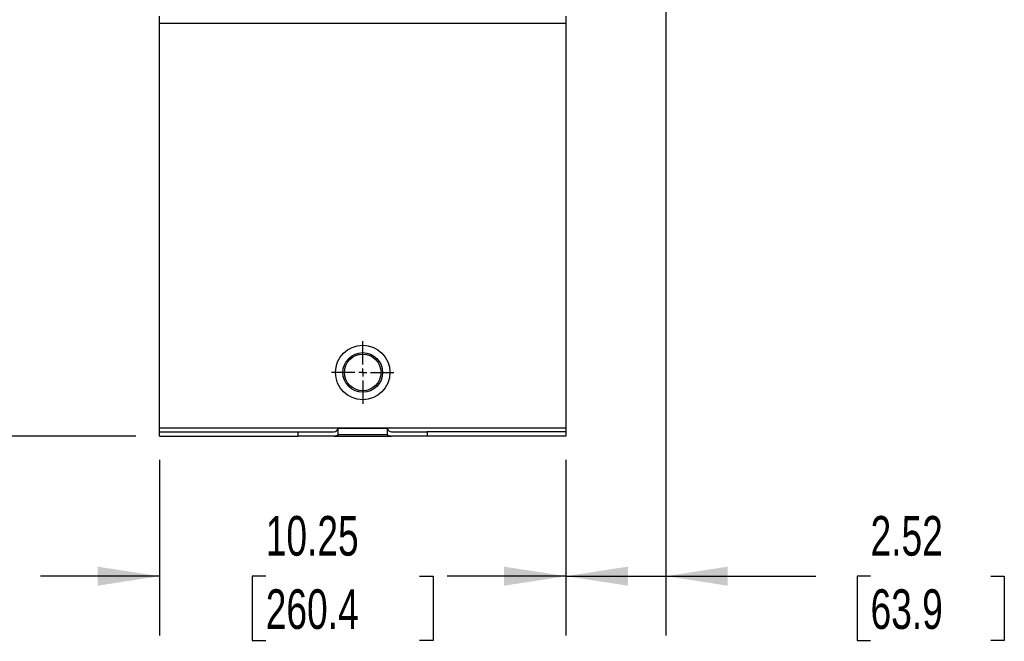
# Model space of a CAD drawing. Header units: inches. Extents: x 3 to 129, y 3 to 99.
# Tile 3 of 35: x 22 to 47, y 53 to 68. Entities that reach past the tile are written whole.
import ezdxf

# ---------------------------------------------------------------- set-up
doc = ezdxf.new("R2010")
doc.units = ezdxf.units.IN
doc.header["$LTSCALE"] = 12
doc.header["$MEASUREMENT"] = 0
doc.linetypes.add('CENTERX2', pattern=[0.8, 0.5, -0.1, 0.1, -0.1])
doc.layers.add('CENTER', color=40, linetype='CENTERX2')
doc.layers.add('DIMENSIONS', color=140, linetype='Continuous', lineweight=25)
doc.styles.add('SLDTEXTSTYLE0', font='TXT', dxfattribs={"width": 0.7})
doc.dimstyles.new('SLDDIMSTYLE0', dxfattribs={"dimtxt": 1.019531, "dimasz": 1.56, "dimexe": 0, "dimexo": 0.0625, "dimgap": 0.254883, "dimtad": 0, "dimtih": 1, "dimtoh": 1, "dimrnd": 1e-09, "dimzin": 12, "dimdsep": 46, "dimtxsty": 'SLDTEXTSTYLE0', "dimsah": 1, "dimcen": 0.09, "dimadec": 0, "dimazin": 3, "dimtfac": 1, "dimtmove": 0, "dimatfit": 0, "dimfxl": 0, "dimfrac": 2, "dimtolj": 1, "dimtzin": 12, "dimarcsym": 0})
doc.dimstyles.new('SLDDIMSTYLE1', dxfattribs={"dimtxt": 1.019531, "dimasz": 1.56, "dimexe": 0, "dimexo": 0.0625, "dimgap": 0.254883, "dimtad": 0, "dimtih": 1, "dimtoh": 1, "dimrnd": 1e-09, "dimzin": 12, "dimdsep": 46, "dimtxsty": 'SLDTEXTSTYLE0', "dimsah": 1, "dimcen": 0.09, "dimadec": 0, "dimazin": 3, "dimtfac": 1, "dimtofl": 0, "dimtmove": 0, "dimatfit": 3, "dimfxl": 0, "dimfrac": 2, "dimtolj": 1, "dimtzin": 12, "dimarcsym": 0})

# ---------------------------------------------------------------- blocks, each defined once
blk = doc.blocks.new('_D')
at = {"layer": 'DIMENSIONS'}
for p, q in [((25.892, 57.313), (25.892, 52.878)), ((36.142, 57.313), (36.142, 52.878)), ((25.892, 54.378), (22.892, 54.378)), ((28.572, 54.378), (28.23, 54.378)), ((28.23, 54.378), (28.23, 52.758)), ((32.45, 54.378), (32.793, 54.378)), ((32.793, 54.378), (32.793, 52.758)), ((36.142, 54.378), (39.142, 54.378)), ((28.23, 52.758), (28.572, 52.758)), ((32.793, 52.758), (32.45, 52.758))]:
    blk.add_line(p, q, dxfattribs=at)
for points in [[(25.892, 54.378), (24.332, 54.618), (24.332, 54.138)], [(36.142, 54.378), (37.702, 54.138), (37.702, 54.618)]]:
    blk.add_solid(points, dxfattribs=at)
at = {"layer": 'DIMENSIONS', "char_height": 1, "attachment_point": 1, "style": 'SLDTEXTSTYLE0'}
for s, insert in [('10.25', (28.572, 55.896)), ('260.4', (28.572, 54.047))]:
    blk.add_mtext(s, dxfattribs=dict(at, insert=insert))
blk = doc.blocks.new('_D_1')
at = {"layer": 'DIMENSIONS'}
for p, q in [((38.659, 69.003), (38.659, 52.878)), ((36.142, 57.313), (36.142, 52.878)), ((36.142, 54.378), (33.142, 54.378)), ((38.659, 54.378), (42.442, 54.378)), ((43.823, 54.378), (43.481, 54.378)), ((43.481, 54.378), (43.481, 52.758)), ((46.853, 54.378), (47.195, 54.378)), ((47.195, 54.378), (47.195, 52.758)), ((43.481, 52.758), (43.823, 52.758)), ((47.195, 52.758), (46.853, 52.758))]:
    blk.add_line(p, q, dxfattribs=at)
for points in [[(36.142, 54.378), (34.582, 54.618), (34.582, 54.138)], [(38.659, 54.378), (40.219, 54.138), (40.219, 54.618)]]:
    blk.add_solid(points, dxfattribs=at)
at = {"layer": 'DIMENSIONS', "char_height": 1, "attachment_point": 1, "style": 'SLDTEXTSTYLE0'}
for s, insert in [('2.52', (43.823, 55.896)), ('63.9', (43.823, 54.047))]:
    blk.add_mtext(s, dxfattribs=dict(at, insert=insert))
blk = doc.blocks.new('_D_2')
at = {"layer": 'DIMENSIONS'}
for p, q in [((25.854, 86.248), (16.716, 86.248)), ((18.216, 86.248), (18.216, 73.319)), ((16.277, 71.471), (15.935, 71.471)), ((15.935, 71.471), (15.935, 69.85)), ((20.155, 71.471), (20.497, 71.471)), ((20.497, 71.471), (20.497, 69.85)), ((15.935, 69.85), (16.277, 69.85)), ((20.497, 69.85), (20.155, 69.85)), ((18.216, 57.913), (18.216, 69.622)), ((25.292, 57.913), (16.716, 57.913))]:
    blk.add_line(p, q, dxfattribs=at)
for points in [[(18.216, 86.248), (17.976, 84.688), (18.456, 84.688)], [(18.216, 57.913), (18.456, 59.473), (17.976, 59.473)]]:
    blk.add_solid(points, dxfattribs=at)
at = {"layer": 'DIMENSIONS', "char_height": 1, "attachment_point": 1, "style": 'SLDTEXTSTYLE0'}
for s, insert in [('28.34', (16.277, 72.988)), ('719.7', (16.277, 71.139))]:
    blk.add_mtext(s, dxfattribs=dict(at, insert=insert))
blk = doc.blocks.new('SW_CENTERMARKSYMBOL_6')
at = {"layer": 'CENTER', "color": 0}
for p, q in [((0, 0.2), (0, 0.7875)), ((-0.2, 0), (-0.7875, 0)), ((0, 0), (-0.1, 0)), ((0, 0), (0, 0.1)), ((0, 0), (0, -0.1)), ((0, 0), (0.1, 0)), ((0.2, 0), (0.7875, 0)), ((0, -0.2), (0, -0.7875))]:
    blk.add_line(p, q, dxfattribs=at)

msp = doc.modelspace()

# ---------------------------------------------------------------- linework, layer by layer
for p, q in [((25.892, 68.327), (25.892, 68.508)), ((25.892, 68.327), (36.142, 68.327)), ((25.892, 58.121), (25.892, 68.327)), ((36.142, 68.508), (36.142, 68.327)), ((36.142, 68.327), (36.142, 58.121)), ((25.892, 58.121), (36.142, 58.121)), ((25.892, 58.017), (25.892, 58.121)), ((30.392, 58.108), (30.392, 57.94)), ((30.392, 58.108), (31.642, 58.108)), ((31.642, 57.94), (31.642, 58.108)), ((36.142, 58.121), (36.142, 58.017)), ((25.892, 58.017), (29.392, 58.017)), ((25.892, 57.913), (25.892, 58.017)), ((25.892, 57.913), (29.392, 57.913)), ((29.392, 57.913), (29.392, 58.017)), ((29.392, 58.017), (30.289, 58.017)), ((30.289, 57.913), (29.392, 57.913)), ((30.289, 57.913), (31.745, 57.913)), ((31.642, 57.94), (30.392, 57.94)), ((31.745, 58.017), (32.642, 58.017)), ((32.642, 57.913), (31.745, 57.913)), ((32.642, 58.017), (32.642, 57.913)), ((36.142, 58.017), (32.642, 58.017)), ((36.142, 57.913), (32.642, 57.913)), ((36.142, 58.017), (36.142, 57.913))]:
    msp.add_line(p, q)
for radius in [0.687, 0.5, 0.461]:
    msp.add_circle((31.017, 59.517), radius)
for centre, radius, start, end in [((30.289, 58.121), 0.104, 270, 352.8888), ((31.745, 58.121), 0.104, 187.1112, 270), ((30.289, 58.121), 0.208, 270, 299.7459), ((31.745, 58.121), 0.208, 240.2541, 270)]:
    msp.add_arc(centre, radius, start, end)

# ---------------------------------------------------------------- block references
at = {"layer": 'CENTER'}
msp.add_blockref('SW_CENTERMARKSYMBOL_6', (31.017, 59.517), dxfattribs=at)

# ---------------------------------------------------------------- dimensions: what is measured, and where the dimension line sits
at = {"layer": 'DIMENSIONS'}
dim = msp.add_linear_dim(base=(18.2158, 57.9126), p1=(26.454, 86.248), p2=(25.8919, 57.9126), angle=90, dimstyle='SLDDIMSTYLE1', dxfattribs=at)
dim.commit()
dim.dimension.update_dxf_attribs({"geometry": '_D_2', "text_midpoint": (18.2158, 71.4707), "dimtype": 160})
for base, p1, p2, picture, middle in [((38.659, 54.378), (36.142, 57.913), (38.659, 69.603), '_D_1', (45.338, 54.378)), ((36.142, 54.378), (25.892, 57.913), (36.142, 57.913), '_D', (30.511, 54.378))]:
    dim = msp.add_linear_dim(base=base, p1=p1, p2=p2, dimstyle='SLDDIMSTYLE0', dxfattribs=at)
    dim.commit()
    dim.dimension.update_dxf_attribs({"geometry": picture, "text_midpoint": middle, "dimtype": 160})

doc.saveas('drawing.dxf')
